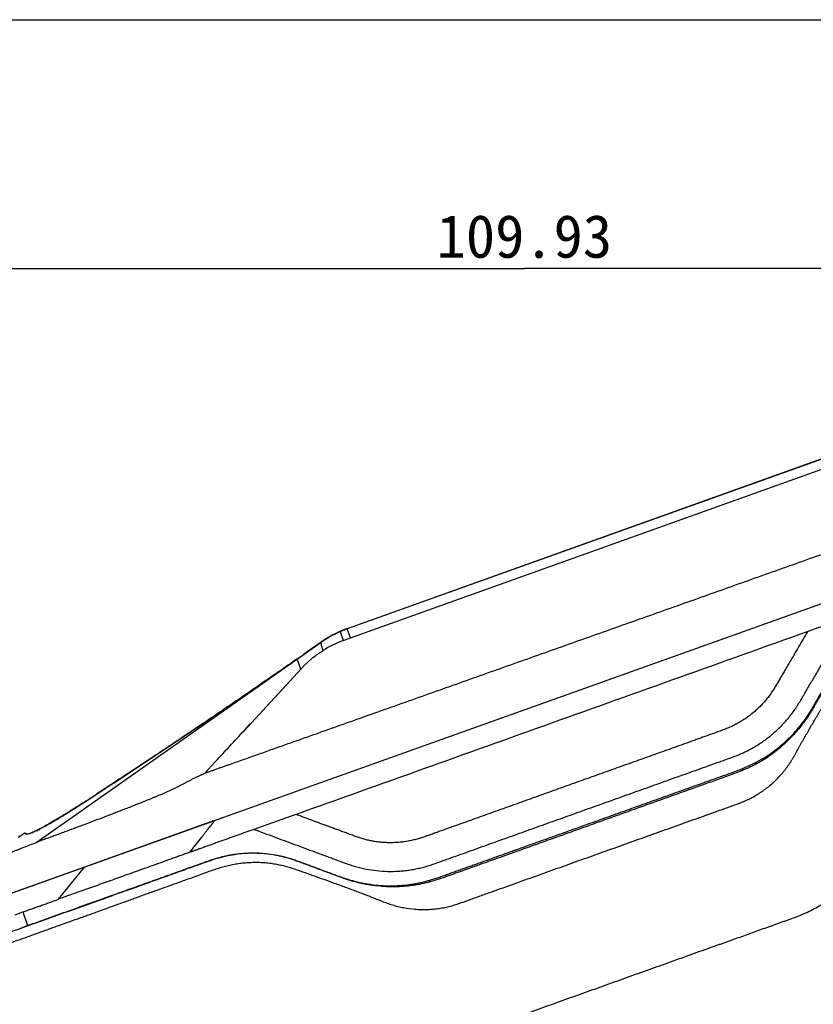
# Model space of a CAD drawing. Header units: millimetres. Extents: x -185 to 204, y 201 to 484.
# Tile 27 of 29: x 53 to 108, y 415 to 484. Entities that reach past the tile are written whole.
import ezdxf
from ezdxf.enums import TextEntityAlignment as Align

# ---------------------------------------------------------------- set-up
doc = ezdxf.new("R2010")
doc.units = ezdxf.units.MM
doc.header["$LTSCALE"] = 16.335
doc.layers.get('0').update_dxf_attribs({"linetype": 'CONTINUOUS'})
doc.layers.add('20_ALL_FEATURES', color=7, linetype='CONTINUOUS')
doc.layers.add('51__DRAFT_DIMS', color=7, linetype='CONTINUOUS')
doc.styles.get("Standard").update_dxf_attribs({"font": 'simfang.ttf'})
doc.dimstyles.new('DIMSTYLE_1', dxfattribs={"dimtxt": 3, "dimasz": 3, "dimexe": 2.5, "dimexo": 0.5, "dimgap": 0.75, "dimtad": 1, "dimdsep": 46, "dimtxsty": 'STANDARD', "dimblk": '_FILLED', "dimblk1": '_FILLED', "dimblk2": '_FILLED', "dimcen": 0.09, "dimclrt": 3, "dimazin": 2, "dimtp": 0.3, "dimtm": 0.3, "dimtfac": 1, "dimtofl": 0, "dimtmove": 0, "dimatfit": 3, "dimldrblk": '_FILLED', "dimfxl": 1, "dimtolj": 1, "dimarcsym": 0})

# ---------------------------------------------------------------- blocks, each defined once
blk = doc.blocks.new('_FILLED')
at = {"color": 0, "linetype": 'ByBlock'}
blk.add_solid([(0, 0), (-1, 0.167), (-1, -0.167)], dxfattribs=at)
blk = doc.blocks.new('*D2')
at = {"layer": '51__DRAFT_DIMS', "color": 4}
for p, q in [((33.077, 395.123), (33.077, 468.858)), ((143.005, 421.715), (143.005, 468.858)), ((33.077, 466.358), (88.041, 466.358)), ((143.005, 466.358), (88.041, 466.358))]:
    blk.add_line(p, q, dxfattribs=at)
at = {"layer": '51__DRAFT_DIMS', "color": 4, "xscale": 3, "yscale": 3, "zscale": 3, "rotation": 180}
blk.add_blockref('_FILLED', (33.077, 466.358), dxfattribs=at)
at = {"layer": '51__DRAFT_DIMS', "color": 4, "xscale": 3, "yscale": 3, "zscale": 3}
blk.add_blockref('_FILLED', (143.005, 466.358), dxfattribs=at)
at = {"layer": '51__DRAFT_DIMS', "color": 3}
blk.add_text('109.93', height=3, dxfattribs=at).set_placement((88.041, 467.108), align=Align.CENTER)

msp = doc.modelspace()

# ---------------------------------------------------------------- linework, layer by layer
msp.add_line((-185.044, 483.731), (204.008, 483.731))
at = {"layer": '20_ALL_FEATURES', "color": 7}
for p, q in [((120.588, 457.28), (75.665, 441.21)), ((66.425, 427.809), (130.069, 450.576)), ((75.222, 441.032), (75.183, 441.015)), ((75.666, 441.206), (75.659, 441.204)), ((75.678, 441.21), (75.679, 441.21)), ((72.187, 439.091), (73.886, 440.282)), ((73.55, 440.067), (73.337, 439.918)), ((73.714, 440.181), (73.55, 440.067)), ((73.789, 440.233), (73.714, 440.181)), ((73.846, 440.271), (73.789, 440.233)), ((73.903, 440.309), (73.846, 440.271)), ((73.872, 440.28), (73.873, 440.281)), ((73.873, 440.281), (73.882, 440.287)), ((73.873, 440.281), (73.882, 440.287)), ((73.873, 440.281), (73.875, 440.274)), ((73.942, 440.335), (73.903, 440.309)), ((73.981, 440.36), (73.942, 440.335)), ((74.02, 440.386), (73.981, 440.36)), ((74.06, 440.411), (74.02, 440.386)), ((74.1, 440.437), (74.06, 440.411)), ((74.141, 440.462), (74.1, 440.437)), ((74.182, 440.487), (74.141, 440.462)), ((74.224, 440.512), (74.182, 440.487)), ((74.266, 440.536), (74.224, 440.512)), ((74.309, 440.561), (74.266, 440.536)), ((72.887, 439.597), (72.625, 439.407)), ((73.049, 439.714), (72.887, 439.597)), ((73.182, 439.809), (73.049, 439.714)), ((73.337, 439.918), (73.182, 439.809)), ((70.517, 437.933), (71.894, 438.888)), ((71.331, 438.497), (71.894, 438.888)), ((72.183, 439.098), (71.89, 438.895)), ((72.174, 439.092), (72.183, 439.098)), ((70.634, 438.014), (71.331, 438.497)), ((70.528, 437.916), (70.177, 437.668)), ((50.028, 421.947), (67.007, 428.018)), ((66.425, 427.809), (57.334, 424.557)), ((72.092, 428.243), (69.163, 427.195)), ((53.182, 426.937), (52.706, 426.638)), ((53.358, 426.859), (53.182, 426.937)), ((57.334, 424.557), (49.566, 421.78)), ((52.501, 421.236), (53.043, 421.43)), ((52.817, 420.287), (53.36, 420.481))]:
    msp.add_line(p, q, dxfattribs=at)
at = {"layer": '20_ALL_FEATURES', "color": 4}
for p, q in [((120.602, 457.28), (75.679, 441.21)), ((75.905, 440.58), (121.27, 456.808)), ((75.665, 441.21), (75.666, 441.206)), ((75.905, 440.579), (75.679, 441.21)), ((53.973, 426.281), (73.868, 440.263)), ((73.886, 440.282), (73.869, 440.262)), ((72.442, 438.385), (72.191, 439.084)), ((72.201, 439.059), (72.196, 439.071)), ((72.215, 439.02), (72.201, 439.059)), ((68.477, 434.087), (72.442, 438.385)), ((68.477, 434.086), (68.911, 434.558)), ((66.494, 431.936), (65.725, 431.103)), ((66.493, 431.936), (65.725, 431.103)), ((57.459, 429.184), (57.465, 429.179)), ((58.202, 429.668), (58.208, 429.663)), ((53.948, 427.092), (53.953, 427.089)), ((55.518, 422.314), (57.334, 424.557)), ((53.043, 421.43), (53.36, 420.481))]:
    msp.add_line(p, q, dxfattribs=at)
at = {"layer": '20_ALL_FEATURES', "color": 7}
for points in [[(74.372, 440.597), (74.352, 440.586), (74.309, 440.561)], [(70.177, 437.668), (68.258, 436.32), (67.754, 435.966)], [(65.51, 426.644), (64.889, 425.85), (64.69, 425.595)]]:
    msp.add_lwpolyline(points, dxfattribs=at)
at = {"layer": '20_ALL_FEATURES', "color": 4}
for points in [[(72.196, 439.071), (72.194, 439.076), (72.193, 439.079), (72.192, 439.082), (72.191, 439.084)], [(72.306, 438.764), (72.264, 438.884), (72.215, 439.02)], [(72.323, 438.719), (72.314, 438.742), (72.306, 438.764)], [(69.785, 435.505), (70.224, 435.981), (70.665, 436.459), (72.442, 438.386)]]:
    msp.add_lwpolyline(points, dxfattribs=at)
at = {"layer": '20_ALL_FEATURES', "color": 7}
for centre, radius, start, end in [((77.524, 434.955), 6.457, 121.33211, 124.33572), ((-36.398, 573.989), 172.562, 302.94965, 303.24407), ((51.936, 431.067), 4.454, 293.78015, 294.02354)]:
    msp.add_arc(centre, radius, start, end, dxfattribs=at)
at = {"layer": '20_ALL_FEATURES', "color": 4}
msp.add_arc((78.566, 432.352), 8.641, 111.44309, 121.93657, dxfattribs=at)
at = {"layer": '20_ALL_FEATURES', "color": 7}
for points, knots in [([(126.412, 452.663), (125.148, 452.212), (123.253, 451.534), (120.725, 450.633), (118.83, 449.957), (116.934, 449.282), (114.406, 448.381), (111.246, 447.257), (107.453, 445.908), (103.661, 444.56), (99.868, 443.212), (96.074, 441.865), (92.281, 440.519), (89.12, 439.398), (86.591, 438.5), (84.694, 437.828), (82.797, 437.155), (80.9, 436.482), (79.004, 435.809), (77.423, 435.248), (76.159, 434.8), (75.21, 434.463), (74.262, 434.127), (73.313, 433.79), (72.365, 433.454), (71.417, 433.117), (70.626, 432.837), (69.994, 432.613), (69.52, 432.445), (69.045, 432.277), (68.571, 432.109), (68.097, 431.942), (67.701, 431.802), (67.385, 431.691), (67.148, 431.607), (66.91, 431.524), (66.713, 431.454), (66.554, 431.399), (66.436, 431.357), (66.317, 431.315), (66.198, 431.274), (66.099, 431.239), (66.02, 431.212), (65.961, 431.191), (65.911, 431.174), (65.872, 431.16), (65.842, 431.15), (65.812, 431.139), (65.782, 431.129), (65.753, 431.119), (65.733, 431.111), (65.724, 431.107)], [0, 0, 0, 0, 0.0625, 0.09375, 0.125, 0.15625, 0.1875, 0.250001, 0.312501, 0.375001, 0.437501, 0.500001, 0.562501, 0.625001, 0.656251, 0.687501, 0.718751, 0.750001, 0.781251, 0.812501, 0.828126, 0.843751, 0.859376, 0.875001, 0.890626, 0.906251, 0.921876, 0.929689, 0.937501, 0.945314, 0.953126, 0.960939, 0.968751, 0.972657, 0.976563, 0.98047, 0.984376, 0.986329, 0.988282, 0.990235, 0.992188, 0.994141, 0.995118, 0.996094, 0.997071, 0.997559, 0.998047, 0.998535, 0.999024, 0.999512, 1, 1, 1, 1]), ([(53.359, 420.481), (53.69, 420.6), (54.358, 420.838), (55.368, 421.2), (56.398, 421.568), (57.453, 421.945), (58.539, 422.334), (59.658, 422.734), (60.81, 423.146), (61.79, 423.496), (62.59, 423.783), (63.203, 424.002), (63.822, 424.223), (64.447, 424.447), (64.97, 424.634), (65.337, 424.765), (65.548, 424.84), (65.758, 424.916), (66.021, 425.009), (66.338, 425.117), (66.659, 425.216), (66.983, 425.303), (67.31, 425.378), (67.749, 425.46), (68.304, 425.53), (68.974, 425.564), (69.644, 425.548), (70.312, 425.482), (70.863, 425.384), (71.297, 425.28), (71.62, 425.19), (71.939, 425.088), (72.256, 424.977), (72.57, 424.861), (72.884, 424.744), (73.198, 424.628), (73.618, 424.473), (74.037, 424.317), (74.456, 424.162), (74.77, 424.046), (75.084, 423.929), (75.347, 423.834), (75.558, 423.761), (75.77, 423.692), (76.039, 423.614), (76.363, 423.531), (76.691, 423.458), (77.02, 423.397), (77.462, 423.329), (78.018, 423.273), (78.689, 423.251), (79.359, 423.273), (79.915, 423.33), (80.357, 423.397), (80.687, 423.458), (81.014, 423.53), (81.339, 423.614), (81.66, 423.709), (81.979, 423.813), (82.296, 423.923), (82.611, 424.038), (82.926, 424.153), (83.241, 424.268), (83.556, 424.381), (83.872, 424.494), (84.188, 424.606), (84.504, 424.718), (84.819, 424.83), (85.24, 424.981), (85.766, 425.169), (86.397, 425.395), (87.029, 425.621), (87.87, 425.922), (88.923, 426.299), (90.185, 426.75), (91.448, 427.202), (92.71, 427.654), (93.973, 428.105), (95.235, 428.557), (96.498, 429.009), (97.55, 429.385), (98.392, 429.686), (99.023, 429.911), (99.654, 430.138), (100.285, 430.365), (100.811, 430.553), (101.233, 430.702), (101.654, 430.85), (102.182, 431.035), (102.812, 431.264), (103.436, 431.509), (104.047, 431.785), (104.636, 432.108), (105.386, 432.593), (106.089, 433.15), (106.73, 433.773), (107.104, 434.189), (107.385, 434.536), (107.588, 434.803), (107.781, 435.077), (107.965, 435.357), (108.14, 435.643), (108.309, 435.932), (108.476, 436.223), (108.645, 436.512), (108.815, 436.801), (108.984, 437.09), (109.154, 437.379), (109.379, 437.765), (109.602, 438.153), (109.832, 438.536), (110.011, 438.82), (110.197, 439.098), (110.394, 439.369), (110.603, 439.632), (110.821, 439.886), (111.049, 440.132), (111.365, 440.448), (111.782, 440.82), (112.226, 441.161), (112.595, 441.412), (112.879, 441.591), (113.17, 441.758), (113.467, 441.913), (113.771, 442.055), (114.08, 442.185), (114.391, 442.308), (114.705, 442.427), (115.02, 442.543), (115.44, 442.693), (115.862, 442.841), (116.284, 442.988), (116.706, 443.137), (117.232, 443.325), (117.863, 443.552), (118.493, 443.779), (119.125, 444.006), (119.756, 444.231), (120.598, 444.532), (121.65, 444.908), (122.912, 445.36), (124.175, 445.812), (125.437, 446.264), (126.7, 446.715), (127.963, 447.167), (128.804, 447.468), (129.225, 447.619)], [0, 0, 0, 0, 0.012543, 0.025275, 0.038238, 0.051522, 0.065217, 0.07934, 0.093875, 0.108815, 0.116441, 0.12417, 0.131991, 0.139884, 0.147822, 0.1518, 0.15379, 0.15578, 0.159762, 0.163744, 0.167727, 0.171709, 0.175691, 0.179674, 0.187636, 0.195599, 0.203562, 0.211525, 0.219487, 0.223469, 0.22745, 0.231432, 0.235413, 0.239395, 0.243377, 0.247358, 0.25134, 0.259303, 0.263285, 0.267266, 0.271248, 0.275229, 0.27722, 0.279211, 0.283193, 0.287174, 0.291156, 0.295138, 0.29912, 0.307083, 0.315047, 0.32301, 0.330974, 0.334956, 0.338939, 0.342921, 0.346903, 0.350886, 0.354869, 0.358851, 0.362834, 0.366816, 0.370799, 0.374782, 0.378764, 0.382747, 0.386729, 0.390712, 0.394694, 0.40266, 0.410625, 0.41859, 0.426555, 0.442485, 0.458416, 0.474346, 0.490276, 0.506207, 0.522137, 0.538068, 0.553998, 0.561963, 0.569928, 0.577893, 0.585859, 0.593824, 0.597806, 0.601789, 0.609754, 0.617719, 0.625684, 0.633648, 0.641611, 0.649575, 0.665493, 0.673456, 0.681419, 0.685401, 0.689383, 0.693364, 0.697346, 0.701328, 0.705309, 0.709291, 0.713272, 0.717254, 0.721235, 0.725217, 0.729198, 0.737162, 0.741143, 0.745125, 0.749106, 0.753088, 0.75707, 0.761052, 0.765034, 0.769016, 0.776979, 0.784942, 0.788924, 0.792906, 0.796889, 0.800871, 0.804853, 0.808836, 0.812818, 0.816801, 0.820784, 0.824766, 0.832731, 0.836714, 0.840697, 0.848662, 0.856627, 0.864592, 0.872557, 0.880522, 0.888488, 0.904418, 0.920348, 0.936279, 0.952209, 0.968139, 0.98407, 1, 1, 1, 1]), ([(129.237, 447.589), (128.559, 447.346), (127.205, 446.862), (125.511, 446.256), (124.157, 445.771), (123.141, 445.408), (122.125, 445.045), (121.109, 444.681), (120.093, 444.318), (119.246, 444.015), (118.569, 443.773), (118.062, 443.59), (117.554, 443.407), (117.046, 443.225), (116.538, 443.045), (116.028, 442.867), (115.519, 442.69), (115.095, 442.539), (114.758, 442.415), (114.506, 442.319), (114.254, 442.221), (114.005, 442.119), (113.757, 442.012), (113.513, 441.897), (113.273, 441.774), (112.959, 441.599), (112.577, 441.362), (112.136, 441.05), (111.715, 440.713), (111.315, 440.35), (110.938, 439.964), (110.644, 439.624), (110.422, 439.341), (110.21, 439.051), (109.963, 438.675), (109.731, 438.291), (109.549, 437.981), (109.369, 437.67), (109.143, 437.281), (108.915, 436.894), (108.733, 436.584), (108.597, 436.351), (108.462, 436.118), (108.327, 435.885), (108.191, 435.652), (108.005, 435.344), (107.759, 434.968), (107.443, 434.531), (107.106, 434.11), (106.747, 433.707), (106.368, 433.323), (105.969, 432.959), (105.551, 432.618), (105.116, 432.298), (104.739, 432.053), (104.43, 431.87), (104.193, 431.74), (103.952, 431.618), (103.627, 431.465), (103.213, 431.289), (102.711, 431.092), (102.205, 430.906), (101.696, 430.727), (101.186, 430.55), (100.848, 430.429), (100.678, 430.369)], [0, 0, 0, 0, 0.062511, 0.125023, 0.156278, 0.187534, 0.21879, 0.250046, 0.281301, 0.312557, 0.328185, 0.343813, 0.35944, 0.375068, 0.390696, 0.406323, 0.42195, 0.437578, 0.445391, 0.453203, 0.461016, 0.46883, 0.476644, 0.484458, 0.492271, 0.500084, 0.515708, 0.531332, 0.546955, 0.562576, 0.578196, 0.593816, 0.601627, 0.609436, 0.625052, 0.640675, 0.648484, 0.656291, 0.671906, 0.687529, 0.69534, 0.703149, 0.710953, 0.718761, 0.726572, 0.734385, 0.750008, 0.765626, 0.781243, 0.796865, 0.812489, 0.828114, 0.843738, 0.859362, 0.874986, 0.8828, 0.890614, 0.898427, 0.906241, 0.921868, 0.937491, 0.953117, 0.968745, 0.984372, 1, 1, 1, 1]), ([(69.163, 427.195), (69.636, 427.022), (70.345, 426.761), (71.291, 426.412), (71.999, 426.149), (72.708, 425.887), (73.299, 425.668), (73.772, 425.494), (74.126, 425.363), (74.481, 425.232), (74.776, 425.123), (75.012, 425.035), (75.248, 424.946), (75.543, 424.837), (75.841, 424.733), (76.081, 424.656), (76.322, 424.584), (76.627, 424.505), (77.12, 424.399), (77.743, 424.305), (78.499, 424.256), (79.129, 424.268), (79.632, 424.309), (80.007, 424.355), (80.38, 424.417), (80.688, 424.482), (80.933, 424.542), (81.176, 424.608), (81.477, 424.701), (81.835, 424.822), (82.191, 424.95), (82.546, 425.078), (83.021, 425.248), (83.614, 425.46), (84.326, 425.714), (85.038, 425.969), (85.749, 426.224), (86.461, 426.479), (87.173, 426.733), (88.122, 427.073), (89.309, 427.497), (90.732, 428.007), (92.156, 428.516), (93.58, 429.025), (95.003, 429.535), (96.19, 429.959), (97.139, 430.299), (97.851, 430.553), (98.563, 430.808), (99.275, 431.062), (99.987, 431.317), (100.698, 431.572), (101.292, 431.784), (101.766, 431.954), (102.122, 432.08), (102.477, 432.207), (102.83, 432.339), (103.179, 432.482), (103.522, 432.641), (103.858, 432.816), (104.296, 433.068), (104.823, 433.417), (105.417, 433.886), (105.969, 434.404), (106.393, 434.872), (106.707, 435.267), (106.892, 435.521), (107.033, 435.73), (107.169, 435.941), (107.333, 436.209), (107.491, 436.481), (107.618, 436.699), (107.744, 436.917), (107.903, 437.189), (108.095, 437.515), (108.286, 437.841), (108.541, 438.275), (108.859, 438.819), (109.24, 439.472), (109.622, 440.124), (110.004, 440.776), (110.387, 441.428), (110.642, 441.862), (110.77, 442.079)], [0, 0, 0, 0, 0.031246, 0.04687, 0.062492, 0.078116, 0.093741, 0.101551, 0.109359, 0.117167, 0.124977, 0.128884, 0.132792, 0.140609, 0.148422, 0.152326, 0.15623, 0.16404, 0.171853, 0.187478, 0.203104, 0.218731, 0.226547, 0.234362, 0.242174, 0.249981, 0.253884, 0.257786, 0.265591, 0.273404, 0.281221, 0.289037, 0.296851, 0.312476, 0.328103, 0.343731, 0.359358, 0.374985, 0.390612, 0.406239, 0.437494, 0.468748, 0.500002, 0.531257, 0.562511, 0.593765, 0.609392, 0.625019, 0.640647, 0.656274, 0.6719, 0.687527, 0.703162, 0.710976, 0.718781, 0.726574, 0.73436, 0.742151, 0.749964, 0.757799, 0.765639, 0.781286, 0.796905, 0.812538, 0.828178, 0.835995, 0.843803, 0.847702, 0.851599, 0.859393, 0.867194, 0.871097, 0.875002, 0.882817, 0.890634, 0.89845, 0.906263, 0.921884, 0.937507, 0.953131, 0.968754, 0.984377, 1, 1, 1, 1]), ([(107.816, 441.022), (108.06, 441.11), (108.549, 441.284), (109.159, 441.503), (109.647, 441.677), (110.014, 441.808), (110.38, 441.939), (110.624, 442.026), (110.746, 442.07)], [0, 0, 0, 0, 0.25, 0.5, 0.625, 0.75, 0.875, 1, 1, 1, 1]), ([(41.057, 415.269), (41.058, 415.269), (41.058, 415.27), (41.06, 415.271), (41.064, 415.273), (41.07, 415.276), (41.079, 415.28), (41.09, 415.285), (41.103, 415.291), (41.117, 415.297), (41.141, 415.306), (41.175, 415.317), (41.221, 415.331), (41.265, 415.345), (41.303, 415.357), (41.348, 415.372), (41.412, 415.396), (41.499, 415.434), (41.602, 415.478), (41.718, 415.524), (41.847, 415.567), (41.961, 415.601), (42.056, 415.63), (42.159, 415.663), (42.263, 415.701), (42.371, 415.741), (42.457, 415.773), (42.548, 415.809), (42.647, 415.849), (42.754, 415.893), (42.871, 415.938), (43, 415.986), (43.144, 416.036), (43.303, 416.092), (43.48, 416.154), (43.675, 416.222), (43.887, 416.296), (44.116, 416.377), (44.359, 416.468), (44.615, 416.565), (44.88, 416.664), (45.151, 416.763), (45.522, 416.896), (45.899, 417.028), (46.279, 417.16), (46.667, 417.296), (47.157, 417.47), (47.749, 417.685), (48.247, 417.868), (48.648, 418.015), (49.051, 418.162), (49.457, 418.308), (49.864, 418.454), (50.172, 418.563), (50.481, 418.673), (50.897, 418.82), (51.42, 419.007), (52.052, 419.233), (52.689, 419.46), (53.33, 419.69), (53.976, 419.923), (54.627, 420.159), (55.285, 420.395), (55.836, 420.592), (56.28, 420.751), (56.614, 420.87), (56.948, 420.989), (57.284, 421.108), (57.62, 421.227), (57.956, 421.348), (58.294, 421.47), (58.748, 421.635), (59.204, 421.801), (59.665, 421.966), (60.015, 422.092), (60.369, 422.219), (60.727, 422.349), (61.089, 422.482), (61.454, 422.617), (61.822, 422.753), (62.193, 422.887), (62.566, 423.02), (62.941, 423.152), (63.317, 423.284), (63.693, 423.417), (64.07, 423.553), (64.446, 423.689), (64.823, 423.824), (65.2, 423.959), (65.515, 424.072), (65.766, 424.164), (66.016, 424.257), (66.331, 424.371), (66.711, 424.498), (67.095, 424.612), (67.484, 424.709), (67.877, 424.785), (68.274, 424.843), (68.672, 424.881), (69.071, 424.901), (69.47, 424.902), (69.869, 424.884), (70.265, 424.847), (70.658, 424.789), (71.047, 424.712), (71.432, 424.616), (71.81, 424.501), (72.184, 424.374), (72.555, 424.242), (72.927, 424.109), (73.298, 423.976), (73.793, 423.798), (74.287, 423.62), (74.782, 423.441), (75.153, 423.307), (75.523, 423.172), (75.893, 423.035), (76.262, 422.897), (76.63, 422.757), (76.937, 422.639), (77.182, 422.545), (77.366, 422.473), (77.549, 422.402), (77.732, 422.329), (77.915, 422.256), (78.16, 422.16), (78.467, 422.044), (78.841, 421.918), (79.223, 421.812), (79.74, 421.7), (80.266, 421.629), (80.796, 421.601), (81.195, 421.6), (81.594, 421.621), (81.993, 421.662), (82.388, 421.725), (82.714, 421.796), (82.973, 421.864), (83.229, 421.939), (83.483, 422.024), (83.735, 422.113), (83.987, 422.203), (84.301, 422.315), (84.679, 422.451), (85.057, 422.586), (85.434, 422.721), (85.937, 422.901), (86.567, 423.126), (87.322, 423.396), (88.077, 423.666), (88.832, 423.936), (89.587, 424.206), (90.594, 424.567), (91.853, 425.017), (93.363, 425.557), (94.873, 426.097), (96.383, 426.637), (97.893, 427.177), (99.152, 427.628), (100.159, 427.988), (100.788, 428.213), (101.291, 428.393), (101.669, 428.528), (101.983, 428.641), (102.235, 428.731), (102.424, 428.798), (102.613, 428.865), (102.802, 428.933), (102.99, 429.002), (103.177, 429.074), (103.363, 429.15), (103.546, 429.23), (103.728, 429.315), (103.966, 429.436), (104.258, 429.599), (104.595, 429.815), (104.92, 430.05), (105.232, 430.301), (105.529, 430.569), (105.812, 430.853), (106.078, 431.151), (106.285, 431.412), (106.441, 431.627), (106.554, 431.791), (106.662, 431.959), (106.766, 432.129), (106.866, 432.301), (106.996, 432.532), (107.122, 432.765), (107.25, 432.997), (107.347, 433.171), (107.446, 433.344), (107.578, 433.574), (107.743, 433.861), (107.943, 434.205), (108.143, 434.549), (108.344, 434.892), (108.546, 435.234), (108.748, 435.575), (108.95, 435.916), (109.22, 436.371), (109.491, 436.823), (109.761, 437.276), (109.929, 437.558), (110.063, 437.783), (110.197, 438.008), (110.334, 438.231), (110.476, 438.451), (110.586, 438.614), (110.7, 438.774), (110.818, 438.931), (110.94, 439.086), (111.108, 439.288), (111.417, 439.63), (111.898, 440.083), (112.424, 440.486), (112.867, 440.777), (113.212, 440.979), (113.566, 441.165), (113.928, 441.336), (114.236, 441.466), (114.484, 441.564), (114.735, 441.658), (115.049, 441.77), (115.301, 441.86), (115.427, 441.905)], [0, 0, 0, 0, 0.000011, 0.000028, 0.000083, 0.000166, 0.000279, 0.000422, 0.000592, 0.000785, 0.000998, 0.001487, 0.002066, 0.002742, 0.003114, 0.003512, 0.004432, 0.005564, 0.006905, 0.008415, 0.010035, 0.01176, 0.012668, 0.013612, 0.015603, 0.016644, 0.017729, 0.01889, 0.020153, 0.021529, 0.023024, 0.024653, 0.026453, 0.028463, 0.030703, 0.033162, 0.035835, 0.038735, 0.04185, 0.045127, 0.048509, 0.051963, 0.055469, 0.062607, 0.066229, 0.069884, 0.077291, 0.084817, 0.09243, 0.096258, 0.100095, 0.107802, 0.111675, 0.115565, 0.119476, 0.123411, 0.131347, 0.13935, 0.147404, 0.155523, 0.163713, 0.171976, 0.180308, 0.188704, 0.192924, 0.197154, 0.20139, 0.205631, 0.209879, 0.21414, 0.218421, 0.222724, 0.231407, 0.235796, 0.240228, 0.244714, 0.249257, 0.253855, 0.2585, 0.26318, 0.267885, 0.272608, 0.277346, 0.282097, 0.28686, 0.29163, 0.296405, 0.301182, 0.305961, 0.31074, 0.31313, 0.31552, 0.320301, 0.325081, 0.329861, 0.334638, 0.339414, 0.344186, 0.348954, 0.353718, 0.358476, 0.363228, 0.367973, 0.37271, 0.377438, 0.382159, 0.38687, 0.391576, 0.396279, 0.400981, 0.405684, 0.410386, 0.41979, 0.424492, 0.429193, 0.433895, 0.438595, 0.443295, 0.447993, 0.452691, 0.45504, 0.457389, 0.459737, 0.462085, 0.464433, 0.466782, 0.471481, 0.476187, 0.480903, 0.485628, 0.495102, 0.499853, 0.504611, 0.509375, 0.514145, 0.518918, 0.523696, 0.526085, 0.528475, 0.533256, 0.535647, 0.538037, 0.542818, 0.547599, 0.55238, 0.557161, 0.561942, 0.571504, 0.581066, 0.590628, 0.60019, 0.609752, 0.619314, 0.638438, 0.657561, 0.676685, 0.695809, 0.714933, 0.734057, 0.743619, 0.753181, 0.757962, 0.762743, 0.767524, 0.769914, 0.772305, 0.774695, 0.777086, 0.779476, 0.781867, 0.784257, 0.786647, 0.789037, 0.791427, 0.796204, 0.80098, 0.805754, 0.810527, 0.815297, 0.820065, 0.82483, 0.82959, 0.831969, 0.834345, 0.836721, 0.839095, 0.841468, 0.84384, 0.848581, 0.850953, 0.853324, 0.855697, 0.858069, 0.862814, 0.867557, 0.872298, 0.877037, 0.881772, 0.886504, 0.891233, 0.895958, 0.905396, 0.910102, 0.914799, 0.917143, 0.919484, 0.924164, 0.926505, 0.928848, 0.931192, 0.933537, 0.935884, 0.938232, 0.942935, 0.952364, 0.961831, 0.96658, 0.971339, 0.976106, 0.98088, 0.985658, 0.988048, 0.990438, 0.995219, 1, 1, 1, 1]), ([(72.092, 428.243), (75.069, 429.309), (81.023, 431.439), (89.954, 434.634), (98.885, 437.828), (104.839, 439.958), (107.816, 441.022)], [0, 0, 0, 0, 0.25, 0.5, 0.75, 1, 1, 1, 1]), ([(107.816, 441.022), (107.606, 440.664), (107.292, 440.126), (106.872, 439.409), (106.61, 438.961), (106.4, 438.602), (106.243, 438.333), (106.086, 438.064), (105.929, 437.794), (105.772, 437.525), (105.614, 437.257), (105.452, 436.99), (105.31, 436.771), (105.19, 436.6), (105.066, 436.432), (104.902, 436.226), (104.694, 435.989), (104.474, 435.76), (104.244, 435.541), (104.004, 435.332), (103.754, 435.133), (103.496, 434.945), (103.228, 434.768), (102.998, 434.632), (102.809, 434.531), (102.618, 434.435), (102.374, 434.323), (102.077, 434.199), (101.777, 434.083), (101.474, 433.973), (101.17, 433.867), (100.866, 433.76), (100.563, 433.652), (100.26, 433.543), (99.856, 433.398), (99.352, 433.217), (98.745, 433.001), (98.139, 432.784), (97.532, 432.567), (96.926, 432.35), (96.118, 432.061), (95.107, 431.699), (93.895, 431.266), (92.682, 430.832), (91.47, 430.398), (90.257, 429.965), (89.045, 429.531), (87.832, 429.097), (86.822, 428.736), (86.014, 428.447), (85.407, 428.23), (84.801, 428.013), (84.195, 427.796), (83.59, 427.579), (83.086, 427.399), (82.682, 427.255), (82.377, 427.147), (82.073, 427.038), (81.77, 426.927), (81.468, 426.817), (81.164, 426.71), (80.859, 426.609), (80.551, 426.516), (80.291, 426.448), (80.082, 426.401), (79.872, 426.36), (79.608, 426.319), (79.289, 426.285), (78.969, 426.267), (78.65, 426.262), (78.332, 426.272), (78.015, 426.295), (77.7, 426.333), (77.388, 426.384), (77.131, 426.439), (76.928, 426.491), (76.727, 426.547), (76.479, 426.626), (76.184, 426.729), (75.892, 426.837), (75.599, 426.945), (75.307, 427.053), (75.015, 427.162), (74.723, 427.27), (74.333, 427.415), (73.846, 427.595), (73.067, 427.883), (72.482, 428.099), (72.092, 428.243)], [0, 0, 0, 0, 0.030551, 0.045827, 0.061103, 0.068741, 0.076378, 0.084013, 0.091649, 0.099289, 0.106933, 0.114583, 0.122243, 0.126081, 0.129928, 0.137645, 0.145391, 0.153158, 0.160943, 0.168748, 0.176573, 0.184418, 0.192277, 0.200141, 0.204076, 0.208013, 0.215893, 0.223784, 0.231677, 0.239566, 0.247456, 0.255348, 0.263243, 0.271136, 0.279026, 0.294791, 0.310568, 0.326369, 0.342161, 0.35794, 0.373722, 0.405289, 0.436854, 0.46842, 0.499986, 0.531552, 0.563117, 0.594683, 0.626249, 0.642032, 0.657811, 0.673602, 0.689389, 0.70512, 0.72086, 0.728769, 0.736693, 0.744616, 0.752522, 0.760413, 0.768298, 0.776186, 0.784076, 0.791958, 0.795896, 0.799831, 0.807697, 0.815555, 0.823401, 0.831227, 0.839032, 0.846818, 0.854587, 0.862333, 0.870051, 0.873899, 0.877738, 0.8854, 0.893051, 0.900696, 0.908336, 0.915973, 0.923609, 0.931247, 0.938887, 0.954166, 0.969444, 1, 1, 1, 1]), ([(75.183, 441.015), (75.176, 441.012), (75.165, 441.007), (75.151, 441.001), (75.137, 440.995), (75.119, 440.987), (75.076, 440.967), (74.985, 440.924), (74.789, 440.829), (74.57, 440.712), (74.354, 440.587), (74.222, 440.506), (74.13, 440.447), (74.079, 440.413), (74.04, 440.387), (74.001, 440.361), (73.963, 440.334), (73.925, 440.307), (73.899, 440.29), (73.886, 440.281)], [0, 0, 0, 0, 0.015625, 0.023438, 0.031251, 0.046876, 0.062502, 0.125003, 0.250005, 0.499992, 0.624993, 0.749992, 0.812494, 0.843745, 0.874996, 0.906247, 0.937498, 0.968749, 1, 1, 1, 1]), ([(75.659, 441.204), (75.65, 441.2), (75.631, 441.194), (75.604, 441.184), (75.576, 441.174), (75.549, 441.163), (75.521, 441.153), (75.484, 441.14), (75.439, 441.122), (75.384, 441.1), (75.312, 441.071), (75.258, 441.048), (75.222, 441.032)], [0, 0, 0, 0, 0.062475, 0.124977, 0.187458, 0.249958, 0.31246, 0.374961, 0.499965, 0.624973, 0.749982, 1, 1, 1, 1]), ([(75.668, 441.207), (75.667, 441.207), (75.667, 441.207), (75.667, 441.206), (75.667, 441.206), (75.666, 441.206), (75.666, 441.206), (75.666, 441.206), (75.666, 441.206)], [0, 0, 0, 0, 0.124975, 0.250555, 0.36928, 0.497787, 0.749172, 1, 1, 1, 1]), ([(75.676, 441.209), (75.676, 441.209), (75.676, 441.209), (75.675, 441.21), (75.675, 441.209), (75.674, 441.209), (75.674, 441.209), (75.673, 441.209), (75.673, 441.209), (75.672, 441.208), (75.672, 441.208), (75.672, 441.208), (75.672, 441.208), (75.671, 441.208), (75.671, 441.208), (75.671, 441.208), (75.671, 441.208), (75.67, 441.208), (75.67, 441.207), (75.67, 441.207), (75.669, 441.207), (75.669, 441.207), (75.669, 441.207)], [0, 0, 0, 0, 0.042847, 0.121003, 0.176603, 0.238921, 0.367088, 0.430892, 0.462635, 0.495195, 0.556155, 0.587908, 0.620115, 0.652191, 0.684574, 0.745244, 0.777688, 0.810533, 0.842162, 0.874594, 0.935199, 1, 1, 1, 1]), ([(72.183, 439.098), (72.324, 439.196), (72.535, 439.344), (72.817, 439.541), (73.028, 439.689), (73.239, 439.837), (73.45, 439.985), (73.661, 440.132), (73.801, 440.231), (73.872, 440.28)], [0, 0, 0, 0, 0.25, 0.375001, 0.500001, 0.625001, 0.750001, 0.875002, 1, 1, 1, 1]), ([(72.188, 439.092), (72.182, 439.088), (72.169, 439.079), (72.151, 439.067), (72.132, 439.054), (72.108, 439.037), (72.077, 439.016), (72.029, 438.982), (71.98, 438.948), (71.931, 438.914), (71.906, 438.897), (71.894, 438.888)], [0, 0, 0, 0, 0.062506, 0.125011, 0.187521, 0.250029, 0.375044, 0.50006, 0.750091, 0.875107, 1, 1, 1, 1]), ([(53.746, 426.992), (53.816, 427.023), (53.981, 427.101), (54.199, 427.213), (54.411, 427.326), (54.676, 427.472), (55.051, 427.686), (55.542, 427.974), (56.071, 428.296), (56.621, 428.638), (57.179, 428.994), (57.739, 429.356), (58.299, 429.722), (58.858, 430.09), (59.417, 430.457), (59.976, 430.825), (60.721, 431.316), (61.651, 431.931), (62.766, 432.671), (64.251, 433.661), (66.102, 434.905), (68.314, 436.412), (69.783, 437.425), (70.517, 437.933)], [0, 0, 0, 0, 0.011601, 0.027216, 0.036757, 0.047523, 0.072566, 0.101432, 0.132736, 0.165313, 0.198448, 0.231789, 0.265183, 0.298584, 0.331985, 0.365386, 0.398786, 0.465588, 0.532389, 0.599191, 0.732794, 0.866397, 1, 1, 1, 1]), ([(70.63, 438.02), (70.117, 437.665), (69.09, 436.956), (67.547, 435.897), (65.999, 434.845), (64.446, 433.8), (62.889, 432.761), (61.329, 431.726), (59.767, 430.696), (58.724, 430.01), (58.202, 429.668)], [0, 0, 0, 0, 0.125, 0.25, 0.375, 0.5, 0.625, 0.75, 0.875, 1, 1, 1, 1]), ([(65.725, 431.103), (65.69, 431.091), (65.621, 431.061), (65.536, 431.021), (65.469, 430.989), (65.401, 430.957), (65.316, 430.918), (65.214, 430.87), (65.113, 430.821), (65.013, 430.771), (64.879, 430.704), (64.713, 430.618), (64.514, 430.514), (64.316, 430.408), (64.118, 430.303), (63.919, 430.201), (63.719, 430.101), (63.518, 430.003), (63.317, 429.909), (63.116, 429.818), (62.915, 429.729), (62.715, 429.641), (62.515, 429.556), (62.316, 429.473), (62.053, 429.364), (61.598, 429.179), (61.08, 428.974), (60.568, 428.772), (60.19, 428.625), (59.817, 428.479), (59.447, 428.336), (59.082, 428.194), (58.604, 428.01), (58.016, 427.785), (57.433, 427.567), (56.973, 427.396), (56.52, 427.227), (56.07, 427.059), (55.622, 426.893), (55.289, 426.769), (55.012, 426.667), (54.792, 426.586), (54.627, 426.525), (54.463, 426.464), (54.299, 426.403), (54.136, 426.342), (54.027, 426.302), (53.973, 426.281)], [0, 0, 0, 0, 0.008826, 0.017655, 0.022069, 0.026483, 0.035312, 0.044141, 0.05297, 0.061798, 0.070627, 0.088285, 0.105943, 0.1236, 0.14125, 0.15888, 0.176472, 0.194009, 0.211469, 0.228838, 0.246118, 0.263301, 0.280376, 0.297344, 0.314208, 0.347628, 0.413299, 0.445575, 0.477492, 0.509043, 0.540221, 0.571022, 0.60144, 0.661127, 0.719488, 0.748315, 0.776942, 0.833636, 0.861724, 0.889655, 0.917439, 0.931279, 0.945087, 0.958864, 0.972611, 0.986323, 1, 1, 1, 1]), ([(100.678, 430.369), (100.483, 430.299), (100.092, 430.159), (99.507, 429.948), (98.921, 429.738), (98.335, 429.528), (97.749, 429.319), (97.162, 429.11), (96.576, 428.9), (95.795, 428.62), (94.818, 428.271), (93.646, 427.852), (92.474, 427.432), (91.302, 427.013), (90.13, 426.594), (88.958, 426.174), (87.786, 425.755), (86.809, 425.406), (86.028, 425.126), (85.442, 424.916), (84.856, 424.707), (84.269, 424.498), (83.683, 424.289), (83.097, 424.079), (82.513, 423.865), (81.924, 423.662), (81.328, 423.484), (80.821, 423.371), (80.412, 423.301), (80.001, 423.242), (79.485, 423.194), (78.862, 423.176), (78.24, 423.198), (77.62, 423.257), (77.108, 423.337), (76.701, 423.419), (76.398, 423.489), (76.097, 423.567), (75.798, 423.654), (75.502, 423.75), (75.21, 423.855), (74.918, 423.964), (74.627, 424.072), (74.335, 424.18), (73.946, 424.324), (73.557, 424.468), (73.168, 424.612), (72.876, 424.72), (72.585, 424.828), (72.293, 424.935), (72, 425.039), (71.704, 425.136), (71.405, 425.224), (71.104, 425.301), (70.8, 425.366), (70.391, 425.439), (69.876, 425.501), (69.254, 425.533), (68.632, 425.522), (68.115, 425.477), (67.704, 425.418), (67.398, 425.363), (67.093, 425.297), (66.792, 425.219), (66.493, 425.132), (66.197, 425.036), (65.904, 424.933), (65.513, 424.793), (65.025, 424.619), (64.44, 424.409), (63.855, 424.2), (63.272, 423.992), (62.692, 423.784), (62.115, 423.578), (61.546, 423.374), (60.985, 423.174), (60.256, 422.913), (59.365, 422.594), (58.31, 422.217), (57.268, 421.844), (55.898, 421.354), (54.216, 420.753), (52.235, 420.044), (50.308, 419.355), (48.436, 418.686), (46.919, 418.143), (45.761, 417.729), (44.992, 417.454), (44.359, 417.228), (43.885, 417.059), (43.543, 416.936), (43.273, 416.84), (43.031, 416.754), (42.813, 416.676), (42.629, 416.61), (42.501, 416.565), (42.418, 416.535), (42.364, 416.516), (42.315, 416.498), (42.27, 416.482), (42.229, 416.467), (42.193, 416.455), (42.168, 416.446), (42.15, 416.439), (42.139, 416.436), (42.13, 416.432), (42.122, 416.429), (42.115, 416.427), (42.109, 416.425), (42.105, 416.424), (42.103, 416.423), (42.101, 416.422), (42.1, 416.422), (42.099, 416.422), (42.099, 416.422), (42.099, 416.421), (42.099, 416.421)], [0, 0, 0, 0, 0.01009, 0.02018, 0.03027, 0.04036, 0.05045, 0.06054, 0.07063, 0.08072, 0.1009, 0.12108, 0.141259, 0.161439, 0.181619, 0.201799, 0.221979, 0.242159, 0.252249, 0.262339, 0.272429, 0.282519, 0.292609, 0.302699, 0.312789, 0.322878, 0.332967, 0.343055, 0.348099, 0.353144, 0.363231, 0.373318, 0.383404, 0.393489, 0.403574, 0.408617, 0.41366, 0.418702, 0.423745, 0.428787, 0.43383, 0.438872, 0.443913, 0.448955, 0.453998, 0.464082, 0.469125, 0.474167, 0.479209, 0.484251, 0.489294, 0.494337, 0.499379, 0.504422, 0.509465, 0.514508, 0.524594, 0.53468, 0.544767, 0.554854, 0.559899, 0.564943, 0.569988, 0.575032, 0.580076, 0.585121, 0.590165, 0.595208, 0.605293, 0.615373, 0.625442, 0.635489, 0.645494, 0.655426, 0.665245, 0.674911, 0.684397, 0.702873, 0.720949, 0.738886, 0.756714, 0.79168, 0.825784, 0.859028, 0.891198, 0.922472, 0.937382, 0.951003, 0.962181, 0.970093, 0.975489, 0.979857, 0.984042, 0.987944, 0.991132, 0.993541, 0.994539, 0.995449, 0.996296, 0.997081, 0.997791, 0.998406, 0.998914, 0.999127, 0.999312, 0.999474, 0.999612, 0.999729, 0.999824, 0.999899, 0.999929, 0.999954, 0.999974, 0.999988, 0.999997, 1, 1, 1, 1]), ([(57.459, 429.184), (57.111, 428.958), (56.427, 428.521), (55.584, 428.006), (54.958, 427.639), (54.562, 427.415), (54.233, 427.236), (54.035, 427.135), (53.948, 427.092)], [0, 0, 0, 0, 0.30485, 0.594997, 0.724768, 0.837056, 0.928642, 1, 1, 1, 1]), ([(65.51, 426.644), (65.53, 426.668), (65.569, 426.716), (65.626, 426.79), (65.683, 426.863), (65.759, 426.96), (65.854, 427.081), (66.006, 427.275), (66.196, 427.518), (66.348, 427.712), (66.424, 427.809)], [0, 0, 0, 0, 0.063046, 0.125581, 0.187958, 0.250445, 0.375375, 0.500305, 0.750157, 1, 1, 1, 1]), ([(53.246, 426.862), (53.242, 426.864), (53.234, 426.868), (53.226, 426.876), (53.219, 426.884), (53.212, 426.894), (53.205, 426.905), (53.197, 426.916), (53.192, 426.924), (53.188, 426.929), (53.186, 426.932), (53.185, 426.934), (53.183, 426.935), (53.183, 426.936), (53.182, 426.937), (53.182, 426.937)], [0, 0, 0, 0, 0.138743, 0.254664, 0.357571, 0.451771, 0.617166, 0.752824, 0.858531, 0.900078, 0.934165, 0.960957, 0.980686, 0.99361, 1, 1, 1, 1]), ([(53.746, 426.992), (53.702, 426.973), (53.624, 426.94), (53.518, 426.901), (53.437, 426.876), (53.375, 426.861), (53.327, 426.854), (53.292, 426.853), (53.266, 426.855), (53.252, 426.86), (53.246, 426.862)], [0, 0, 0, 0, 0.274668, 0.48406, 0.643061, 0.762393, 0.850991, 0.91618, 0.964073, 1, 1, 1, 1]), ([(53.732, 426.991), (53.688, 426.971), (53.609, 426.938), (53.504, 426.899), (53.423, 426.874), (53.376, 426.864), (53.356, 426.86)], [0, 0, 0, 0, 0.362093, 0.637943, 0.845347, 1, 1, 1, 1]), ([(53.948, 427.092), (53.93, 427.083), (53.864, 427.051), (53.797, 427.02), (53.749, 426.998)], [0, 0, 0, 0, 0.27743, 1, 1, 1, 1]), ([(69.163, 427.195), (69.07, 427.162), (68.883, 427.095), (68.604, 426.994), (68.324, 426.895), (68.044, 426.795), (67.764, 426.695), (67.484, 426.596), (67.205, 426.496), (66.925, 426.396), (66.646, 426.296), (66.413, 426.212), (66.227, 426.144), (66.087, 426.094), (65.947, 426.043), (65.808, 425.993), (65.668, 425.942), (65.528, 425.892), (65.412, 425.85), (65.319, 425.817), (65.249, 425.792), (65.179, 425.767), (65.109, 425.742), (65.051, 425.721), (65.004, 425.705), (64.969, 425.693), (64.934, 425.68), (64.899, 425.668), (64.864, 425.656), (64.835, 425.645), (64.812, 425.637), (64.794, 425.631), (64.777, 425.625), (64.762, 425.62), (64.75, 425.616), (64.742, 425.613), (64.733, 425.61), (64.724, 425.606), (64.717, 425.603), (64.711, 425.601), (64.707, 425.599), (64.703, 425.598), (64.698, 425.596), (64.694, 425.595), (64.691, 425.594), (64.69, 425.595)], [0, 0, 0, 0, 0.062516, 0.125031, 0.187547, 0.250062, 0.312577, 0.375092, 0.437607, 0.500122, 0.562637, 0.625152, 0.656409, 0.687666, 0.718923, 0.750179, 0.781434, 0.812687, 0.843938, 0.859561, 0.875184, 0.890805, 0.906425, 0.922042, 0.92985, 0.937657, 0.945464, 0.95327, 0.961075, 0.968879, 0.972781, 0.976682, 0.980583, 0.984484, 0.986434, 0.988385, 0.990335, 0.992285, 0.994236, 0.995211, 0.996186, 0.997161, 0.998136, 0.999111, 1, 1, 1, 1]), ([(49.298, 424.481), (49.298, 424.481), (49.299, 424.481), (49.299, 424.481), (49.3, 424.482), (49.301, 424.482), (49.302, 424.483), (49.305, 424.483), (49.309, 424.485), (49.314, 424.487), (49.321, 424.489), (49.33, 424.492), (49.339, 424.496), (49.35, 424.5), (49.368, 424.506), (49.393, 424.515), (49.427, 424.527), (49.466, 424.542), (49.511, 424.558), (49.56, 424.576), (49.615, 424.596), (49.701, 424.627), (49.825, 424.672), (50, 424.736), (50.211, 424.813), (50.41, 424.886), (50.563, 424.942), (50.658, 424.976), (50.758, 425.013), (50.893, 425.063), (51.034, 425.116), (51.159, 425.163), (51.267, 425.203), (51.39, 425.252), (51.505, 425.3), (51.607, 425.343), (51.722, 425.392), (51.874, 425.456), (52.064, 425.534), (52.263, 425.614), (52.466, 425.694), (52.675, 425.776), (52.886, 425.86), (53.172, 425.972), (53.535, 426.112), (53.826, 426.225), (53.973, 426.281)], [0, 0, 0, 0, 0.000032, 0.000131, 0.000296, 0.000529, 0.000828, 0.001194, 0.002128, 0.003334, 0.004816, 0.006575, 0.008617, 0.010943, 0.013555, 0.019644, 0.026892, 0.035264, 0.044711, 0.055245, 0.06692, 0.07979, 0.109556, 0.146182, 0.191188, 0.24422, 0.273399, 0.288644, 0.304354, 0.337584, 0.374388, 0.394801, 0.417362, 0.443378, 0.47431, 0.491709, 0.510127, 0.549218, 0.590444, 0.633175, 0.677024, 0.721748, 0.767139, 0.813034, 0.905965, 1, 1, 1, 1]), ([(64.69, 425.595), (64.758, 425.682), (64.861, 425.814), (64.998, 425.988), (65.084, 426.097), (65.152, 426.185), (65.203, 426.25), (65.255, 426.316), (65.306, 426.381), (65.358, 426.446), (65.408, 426.512), (65.459, 426.578), (65.493, 426.622), (65.51, 426.644)], [0, 0, 0, 0, 0.250258, 0.375335, 0.500359, 0.562837, 0.625286, 0.687722, 0.750161, 0.812541, 0.874773, 0.937106, 1, 1, 1, 1]), ([(64.69, 425.595), (64.585, 425.558), (64.376, 425.483), (64.062, 425.372), (63.749, 425.261), (63.336, 425.112), (62.823, 424.927), (62.213, 424.708), (61.61, 424.493), (61.016, 424.281), (60.43, 424.072), (59.664, 423.798), (58.728, 423.462), (57.805, 423.133), (57.084, 422.875), (56.555, 422.686), (56.034, 422.499), (55.689, 422.376), (55.518, 422.314)], [0, 0, 0, 0, 0.034249, 0.06842, 0.102491, 0.136433, 0.203814, 0.270393, 0.336071, 0.400842, 0.464739, 0.527767, 0.651196, 0.770989, 0.829496, 0.88711, 0.943909, 1, 1, 1, 1]), ([(53.043, 421.43), (53.145, 421.468), (53.348, 421.542), (53.654, 421.651), (53.961, 421.76), (54.269, 421.869), (54.579, 421.979), (54.89, 422.09), (55.203, 422.202), (55.412, 422.277), (55.517, 422.315)], [0, 0, 0, 0, 0.123703, 0.247214, 0.370991, 0.495382, 0.620467, 0.74626, 0.872758, 1, 1, 1, 1]), ([(108.728, 421.905), (108.577, 421.813), (108.272, 421.635), (107.878, 421.436), (107.555, 421.293), (107.228, 421.158), (106.816, 421.002), (106.401, 420.85), (106.069, 420.731), (105.819, 420.643), (105.569, 420.555), (105.32, 420.467), (105.07, 420.377), (104.739, 420.257), (104.324, 420.106), (103.826, 419.925), (103.327, 419.747), (102.828, 419.57), (102.412, 419.422), (102.08, 419.303), (101.83, 419.214), (101.581, 419.125), (101.248, 419.007), (100.998, 418.919), (100.832, 418.859)], [0, 0, 0, 0, 0.062495, 0.124988, 0.156238, 0.187489, 0.249988, 0.312489, 0.34374, 0.37499, 0.406241, 0.437491, 0.468742, 0.499992, 0.562493, 0.624994, 0.687495, 0.749996, 0.812497, 0.843747, 0.874998, 0.906248, 0.937499, 1, 1, 1, 1]), ([(69.751, 395.016), (70.132, 395.153), (70.895, 395.426), (72.04, 395.835), (73.184, 396.244), (74.71, 396.79), (76.618, 397.473), (78.907, 398.291), (81.196, 399.11), (84.249, 400.202), (88.064, 401.566), (92.643, 403.203), (97.221, 404.841), (101.799, 406.478), (107.904, 408.661), (115.535, 411.39), (124.692, 414.664), (133.849, 417.939), (139.953, 420.123), (143.005, 421.215)], [0, 0, 0, 0, 0.015625, 0.03125, 0.046875, 0.0625, 0.09375, 0.125, 0.15625, 0.1875, 0.25, 0.3125, 0.375, 0.4375, 0.5, 0.625, 0.75, 0.875, 1, 1, 1, 1]), ([(100.832, 418.859), (100.334, 418.681), (99.336, 418.324), (97.841, 417.789), (96.345, 417.254), (94.849, 416.719), (93.353, 416.184), (91.358, 415.47), (88.865, 414.579), (85.873, 413.509), (83.38, 412.617), (81.386, 411.903), (80.139, 411.457), (79.142, 411.1), (78.145, 410.743), (76.898, 410.298), (75.402, 409.763), (73.907, 409.228), (72.411, 408.693), (70.915, 408.158), (69.668, 407.712), (68.671, 407.355), (67.923, 407.088), (67.175, 406.82), (66.427, 406.554), (65.679, 406.286), (65.056, 406.063), (64.558, 405.883), (64.184, 405.748), (63.81, 405.615), (63.311, 405.438), (62.687, 405.216), (62.064, 404.993), (61.566, 404.814), (61.193, 404.679), (60.82, 404.543), (60.447, 404.408), (60.074, 404.274), (59.701, 404.14), (59.328, 404.008), (58.956, 403.875), (58.586, 403.742), (58.216, 403.607), (57.849, 403.472), (57.482, 403.337), (57.117, 403.206), (56.633, 403.038), (56.15, 402.876), (55.672, 402.713), (55.319, 402.588), (54.969, 402.462), (54.509, 402.293), (54.052, 402.125), (53.597, 401.962), (53.37, 401.882), (53.257, 401.843)], [0, 0, 0, 0, 0.031443, 0.062885, 0.094328, 0.125771, 0.157213, 0.188656, 0.251541, 0.314427, 0.377312, 0.408755, 0.440197, 0.455919, 0.47164, 0.503083, 0.534525, 0.565968, 0.597411, 0.628854, 0.660296, 0.676018, 0.691739, 0.70746, 0.723182, 0.738903, 0.754624, 0.762485, 0.770346, 0.778206, 0.786067, 0.801787, 0.817505, 0.825363, 0.833218, 0.841072, 0.848922, 0.856767, 0.864606, 0.872436, 0.880253, 0.888055, 0.895837, 0.903593, 0.911317, 0.919001, 0.926637, 0.941744, 0.949215, 0.95663, 0.963989, 0.971295, 0.985747, 0.992897, 1, 1, 1, 1])]:
    msp.add_open_spline(points, degree=3, knots=knots, dxfattribs=at)
at = {"layer": '20_ALL_FEATURES', "color": 4}
for points, knots in [([(73.868, 440.263), (73.921, 440.3), (74.026, 440.373), (74.186, 440.479), (74.349, 440.581), (74.515, 440.678), (74.684, 440.77), (74.854, 440.858), (75.027, 440.943), (75.143, 440.997), (75.202, 441.023)], [0, 0, 0, 0, 0.125009, 0.250009, 0.374989, 0.499982, 0.624997, 0.75001, 0.875005, 1, 1, 1, 1]), ([(75.408, 440.394), (75.393, 440.435), (75.365, 440.516), (75.324, 440.634), (75.291, 440.727), (75.267, 440.797), (75.251, 440.845), (75.237, 440.888), (75.224, 440.926), (75.214, 440.958), (75.208, 440.981), (75.204, 440.995), (75.202, 441.004), (75.2, 441.01), (75.2, 441.015), (75.2, 441.019), (75.2, 441.021), (75.201, 441.022), (75.202, 441.023), (75.202, 441.023)], [0, 0, 0, 0, 0.197071, 0.387082, 0.563807, 0.645401, 0.721237, 0.790137, 0.850812, 0.901924, 0.942212, 0.958, 0.970869, 0.980847, 0.988141, 0.993113, 0.996222, 0.99826, 1, 1, 1, 1]), ([(73.996, 439.684), (73.982, 439.729), (73.956, 439.814), (73.921, 439.934), (73.893, 440.036), (73.875, 440.11), (73.865, 440.158), (73.86, 440.186), (73.857, 440.209), (73.856, 440.227), (73.856, 440.241), (73.859, 440.252), (73.863, 440.259), (73.867, 440.262), (73.868, 440.263)], [0, 0, 0, 0, 0.233281, 0.444761, 0.622875, 0.763941, 0.820578, 0.868163, 0.906962, 0.937408, 0.960243, 0.976783, 0.989211, 1, 1, 1, 1]), ([(72.442, 438.386), (72.498, 438.446), (72.582, 438.537), (72.696, 438.656), (72.814, 438.774), (72.966, 438.918), (73.222, 439.141), (73.493, 439.35), (73.776, 439.545), (73.922, 439.639), (73.995, 439.685)], [0, 0, 0, 0, 0.121546, 0.18256, 0.243833, 0.367296, 0.491949, 0.744326, 0.87182, 1, 1, 1, 1]), ([(66.493, 431.936), (66.824, 432.295), (67.485, 433.012), (68.146, 433.728), (68.477, 434.086)], [0, 0, 0, 0, 0.500029, 1, 1, 1, 1])]:
    msp.add_open_spline(points, degree=3, knots=knots, dxfattribs=at)
for points in [[(75.202, 441.023), (75.358, 441.092), (75.518, 441.153), (75.679, 441.21)], [(75.408, 440.394), (75.572, 440.459), (75.739, 440.519), (75.905, 440.579)]]:
    msp.add_open_spline(points, degree=3, dxfattribs=at)
at = {"layer": '20_ALL_FEATURES', "color": 7}
for points in [[(75.419, 441.114), (75.5, 441.148), (75.582, 441.18), (75.665, 441.21)], [(71.89, 438.895), (71.47, 438.603), (71.05, 438.311), (70.63, 438.02)]]:
    msp.add_open_spline(points, degree=3, dxfattribs=at)

# ---------------------------------------------------------------- dimensions: what is measured, and where the dimension line sits
at = {"layer": '51__DRAFT_DIMS', "color": 4}
dim = msp.add_linear_dim(base=(33.077, 466.358), p1=(143.005, 421.215), p2=(33.077, 394.623), angle=180, dimstyle='DIMSTYLE_1', dxfattribs=at)
dim.commit()
dim.dimension.update_dxf_attribs({"geometry": '*D2', "text_midpoint": (88.115, 466.358), "dimtype": 160})

doc.saveas('drawing.dxf')
